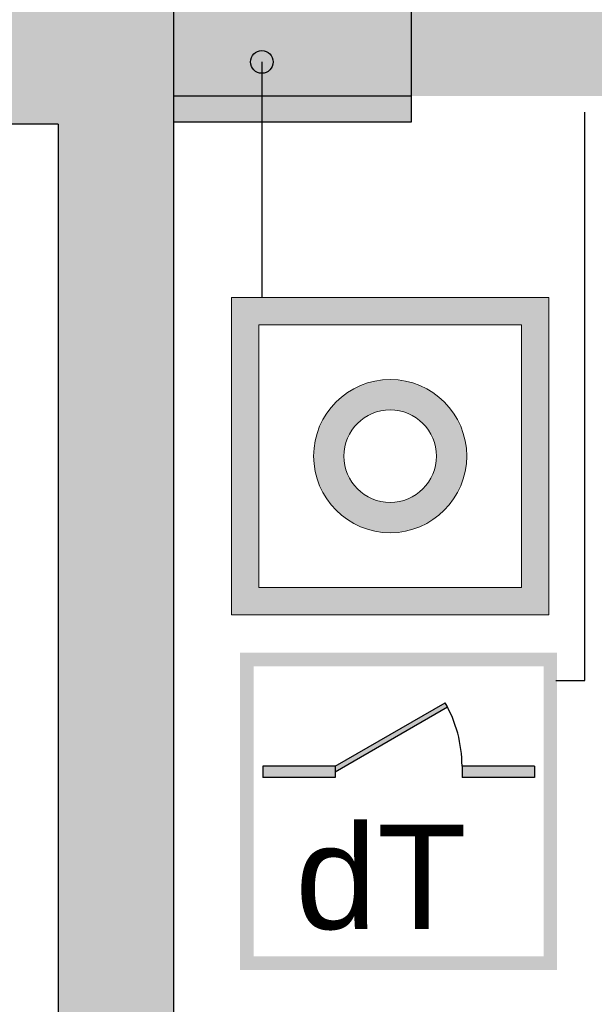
# Model space of a CAD drawing. Header units: metres. Extents: x -10.5 to 20.8, y -9 to 19.2.
# Tile 13 of 19: x -0.5 to 2.1, y -2.1 to 2.3. Entities that reach past the tile are written whole.
import ezdxf

# ---------------------------------------------------------------- set-up
doc = ezdxf.new("R2010")
doc.units = ezdxf.units.M
for name, pattern in [('AUSGEZOGEN', [0]), ('LINIE_2', [0.36, 0.2, -0.16]), ('LINIE_9', [0.0003, 0, -0.0003])]:
    doc.linetypes.add(name, pattern=pattern)
for name, color, linetype, lineweight in [('XR$1$STANDARD', 7, 'Continuous', 25), ('XR$2$STANDARD', 7, 'Continuous', 25), ('XR$3$STANDARD', 7, 'Continuous', 25)]:
    doc.layers.add(name, color=color, linetype=linetype, lineweight=lineweight)
doc.styles.add('ARIAL', font='ARIAL.TTF')

msp = doc.modelspace()

# ---------------------------------------------------------------- hatches: boundary and pattern name
at = {"layer": 'XR$2$STANDARD', "linetype": 'LINIE_9', "lineweight": 25, "true_color": 0xc4ffc4}
msp.add_hatch(color=254, dxfattribs=at).paths.add_polyline_path([(4.3065, 1.9341), (4.3065, 4.8586), (3.2564, 4.8586), (3.2564, 4.9736), (1.2465, 4.9736), (1.2465, 4.8586), (0.1965, 4.8586), (0.1965, 1.9341)])
at = {"layer": 'XR$2$STANDARD', "linetype": 'LINIE_2', "lineweight": 25}
msp.add_hatch(color=0, dxfattribs=at).paths.add_polyline_path([(-0.3135, 2.3186), (-7.8012, 2.3186), (-7.8012, 1.8086), (-0.3135, 1.8086), (-0.3135, -3.7053), (0.1965, -3.7053), (0.1965, 2.4436), (-0.3135, 2.4436)])
at = {"layer": 'XR$2$STANDARD', "linetype": 'AUSGEZOGEN', "lineweight": 25}
for points in [[(0.6363, 2.0835), (0.6363, 2.0843), (0.6363, 2.0852), (0.6363, 2.0861), (0.6362, 2.087), (0.6361, 2.0878), (0.6361, 2.0887), (0.636, 2.0896), (0.6358, 2.0904), (0.6357, 2.0913), (0.6356, 2.0922), (0.6354, 2.093), (0.6352, 2.0939), (0.6351, 2.0947), (0.6349, 2.0956), (0.6346, 2.0964), (0.6344, 2.0973), (0.6342, 2.0981), (0.6339, 2.0989), (0.6336, 2.0998), (0.6333, 2.1006), (0.633, 2.1014), (0.6327, 2.1022), (0.6324, 2.103), (0.632, 2.1038), (0.6317, 2.1046), (0.6313, 2.1054), (0.6309, 2.1062), (0.6305, 2.1069), (0.6301, 2.1077), (0.6296, 2.1085), (0.6292, 2.1092), (0.6287, 2.11), (0.6283, 2.1107), (0.6278, 2.1114), (0.6273, 2.1122), (0.6268, 2.1129), (0.6263, 2.1136), (0.6257, 2.1143), (0.6252, 2.1149), (0.6246, 2.1156), (0.6241, 2.1163), (0.6235, 2.1169), (0.6229, 2.1176), (0.6223, 2.1182), (0.6217, 2.1188), (0.6211, 2.1194), (0.6204, 2.12), (0.6198, 2.1206), (0.6191, 2.1212), (0.6185, 2.1218), (0.6178, 2.1223), (0.6171, 2.1229), (0.6164, 2.1234), (0.6157, 2.1239), (0.615, 2.1244), (0.6143, 2.1249), (0.6136, 2.1254), (0.6128, 2.1259), (0.6121, 2.1263), (0.6113, 2.1268), (0.6106, 2.1272), (0.6098, 2.1276), (0.609, 2.128), (0.6083, 2.1284), (0.6075, 2.1288), (0.6067, 2.1292), (0.6059, 2.1295), (0.6051, 2.1298), (0.6043, 2.1302), (0.6034, 2.1305), (0.6026, 2.1307), (0.6018, 2.131), (0.601, 2.1313), (0.6001, 2.1315), (0.5993, 2.1318), (0.5984, 2.132), (0.5976, 2.1322), (0.5967, 2.1324), (0.5959, 2.1326), (0.595, 2.1327), (0.5942, 2.1329), (0.5933, 2.133), (0.5924, 2.1331), (0.5916, 2.1332), (0.5907, 2.1333), (0.5898, 2.1334), (0.589, 2.1334), (0.5881, 2.1334), (0.5872, 2.1335), (0.5863, 2.1335), (0.5855, 2.1335), (0.5846, 2.1334), (0.5837, 2.1334), (0.5828, 2.1334), (0.582, 2.1333), (0.5811, 2.1332), (0.5802, 2.1331), (0.5794, 2.133), (0.5785, 2.1329), (0.5777, 2.1327), (0.5768, 2.1326), (0.5759, 2.1324), (0.5751, 2.1322), (0.5742, 2.132), (0.5734, 2.1318), (0.5726, 2.1315), (0.5717, 2.1313), (0.5709, 2.131), (0.5701, 2.1307), (0.5692, 2.1305), (0.5684, 2.1302), (0.5676, 2.1298), (0.5668, 2.1295), (0.566, 2.1292), (0.5652, 2.1288), (0.5644, 2.1284), (0.5636, 2.128), (0.5629, 2.1276), (0.5621, 2.1272), (0.5613, 2.1268), (0.5606, 2.1263), (0.5598, 2.1259), (0.5591, 2.1254), (0.5584, 2.1249), (0.5577, 2.1244), (0.5569, 2.1239), (0.5562, 2.1234), (0.5556, 2.1229), (0.5549, 2.1223), (0.5542, 2.1218), (0.5535, 2.1212), (0.5529, 2.1206), (0.5522, 2.12), (0.5516, 2.1194), (0.551, 2.1188), (0.5504, 2.1182), (0.5498, 2.1176), (0.5492, 2.1169), (0.5486, 2.1163), (0.548, 2.1156), (0.5475, 2.1149), (0.5469, 2.1143), (0.5464, 2.1136), (0.5459, 2.1129), (0.5454, 2.1122), (0.5449, 2.1114), (0.5444, 2.1107), (0.5439, 2.11), (0.5435, 2.1092), (0.543, 2.1085), (0.5426, 2.1077), (0.5422, 2.1069), (0.5418, 2.1062), (0.5414, 2.1054), (0.541, 2.1046), (0.5407, 2.1038), (0.5403, 2.103), (0.54, 2.1022), (0.5397, 2.1014), (0.5394, 2.1006), (0.5391, 2.0998), (0.5388, 2.0989), (0.5385, 2.0981), (0.5383, 2.0973), (0.538, 2.0964), (0.5378, 2.0956), (0.5376, 2.0947), (0.5374, 2.0939), (0.5373, 2.093), (0.5371, 2.0922), (0.537, 2.0913), (0.5368, 2.0904), (0.5367, 2.0896), (0.5366, 2.0887), (0.5365, 2.0878), (0.5365, 2.087), (0.5364, 2.0861), (0.5364, 2.0852), (0.5363, 2.0843), (0.5363, 2.0835), (0.5363, 2.0826), (0.5364, 2.0817), (0.5364, 2.0809), (0.5365, 2.08), (0.5365, 2.0791), (0.5366, 2.0782), (0.5367, 2.0774), (0.5368, 2.0765), (0.537, 2.0757), (0.5371, 2.0748), (0.5373, 2.0739), (0.5374, 2.0731), (0.5376, 2.0722), (0.5378, 2.0714), (0.538, 2.0705), (0.5383, 2.0697), (0.5385, 2.0689), (0.5388, 2.068), (0.5391, 2.0672), (0.5394, 2.0664), (0.5397, 2.0656), (0.54, 2.0647), (0.5403, 2.0639), (0.5407, 2.0631), (0.541, 2.0623), (0.5414, 2.0616), (0.5418, 2.0608), (0.5422, 2.06), (0.5426, 2.0592), (0.543, 2.0585), (0.5435, 2.0577), (0.5439, 2.057), (0.5444, 2.0562), (0.5449, 2.0555), (0.5454, 2.0548), (0.5459, 2.0541), (0.5464, 2.0534), (0.5469, 2.0527), (0.5475, 2.052), (0.548, 2.0513), (0.5486, 2.0507), (0.5492, 2.05), (0.5498, 2.0494), (0.5504, 2.0487), (0.551, 2.0481), (0.5516, 2.0475), (0.5522, 2.0469), (0.5529, 2.0463), (0.5535, 2.0457), (0.5542, 2.0452), (0.5549, 2.0446), (0.5556, 2.0441), (0.5562, 2.0435), (0.5569, 2.043), (0.5577, 2.0425), (0.5584, 2.042), (0.5591, 2.0415), (0.5598, 2.0411), (0.5606, 2.0406), (0.5613, 2.0402), (0.5621, 2.0397), (0.5629, 2.0393), (0.5636, 2.0389), (0.5644, 2.0385), (0.5652, 2.0382), (0.566, 2.0378), (0.5668, 2.0374), (0.5676, 2.0371), (0.5684, 2.0368), (0.5692, 2.0365), (0.5701, 2.0362), (0.5709, 2.0359), (0.5717, 2.0357), (0.5726, 2.0354), (0.5734, 2.0352), (0.5742, 2.035), (0.5751, 2.0348), (0.5759, 2.0346), (0.5768, 2.0344), (0.5777, 2.0342), (0.5785, 2.0341), (0.5794, 2.034), (0.5802, 2.0338), (0.5811, 2.0337), (0.582, 2.0337), (0.5828, 2.0336), (0.5837, 2.0335), (0.5846, 2.0335), (0.5855, 2.0335), (0.5863, 2.0335), (0.5872, 2.0335), (0.5881, 2.0335), (0.589, 2.0335), (0.5898, 2.0336), (0.5907, 2.0337), (0.5916, 2.0337), (0.5924, 2.0338), (0.5933, 2.034), (0.5942, 2.0341), (0.595, 2.0342), (0.5959, 2.0344), (0.5967, 2.0346), (0.5976, 2.0348), (0.5984, 2.035), (0.5993, 2.0352), (0.6001, 2.0354), (0.601, 2.0357), (0.6018, 2.0359), (0.6026, 2.0362), (0.6034, 2.0365), (0.6043, 2.0368), (0.6051, 2.0371), (0.6059, 2.0374), (0.6067, 2.0378), (0.6075, 2.0382), (0.6083, 2.0385), (0.609, 2.0389), (0.6098, 2.0393), (0.6106, 2.0397), (0.6113, 2.0402), (0.6121, 2.0406), (0.6128, 2.0411), (0.6136, 2.0415), (0.6143, 2.042), (0.615, 2.0425), (0.6157, 2.043), (0.6164, 2.0435), (0.6171, 2.0441), (0.6178, 2.0446), (0.6185, 2.0452), (0.6191, 2.0457), (0.6198, 2.0463), (0.6204, 2.0469), (0.6211, 2.0475), (0.6217, 2.0481), (0.6223, 2.0487), (0.6229, 2.0494), (0.6235, 2.05), (0.6241, 2.0507), (0.6246, 2.0513), (0.6252, 2.052), (0.6257, 2.0527), (0.6263, 2.0534), (0.6268, 2.0541), (0.6273, 2.0548), (0.6278, 2.0555), (0.6283, 2.0562), (0.6287, 2.057), (0.6292, 2.0577), (0.6296, 2.0585), (0.6301, 2.0592), (0.6305, 2.06), (0.6309, 2.0608), (0.6313, 2.0616), (0.6317, 2.0623), (0.632, 2.0631), (0.6324, 2.0639), (0.6327, 2.0647), (0.633, 2.0656), (0.6333, 2.0664), (0.6336, 2.0672), (0.6339, 2.068), (0.6342, 2.0689), (0.6344, 2.0697), (0.6346, 2.0705), (0.6349, 2.0714), (0.6351, 2.0722), (0.6352, 2.0731), (0.6354, 2.0739), (0.6356, 2.0748), (0.6357, 2.0757), (0.6358, 2.0765), (0.636, 2.0774), (0.6361, 2.0782), (0.6361, 2.0791), (0.6362, 2.08), (0.6363, 2.0809), (0.6363, 2.0817), (0.6363, 2.0826)], [(0.1965, 1.8191), (1.2465, 1.8191), (1.2465, 1.9341), (0.1965, 1.9341)]]:
    msp.add_hatch(color=0, dxfattribs=at).paths.add_polyline_path(points)
at = {"layer": 'XR$3$STANDARD', "linetype": 'AUSGEZOGEN', "lineweight": 13}
h = msp.add_hatch(color=5, dxfattribs=at)
h.paths.add_polyline_path([(1.8527, 1.0443), (0.4527, 1.0443), (0.4527, -0.3557), (1.8527, -0.3557)])
h.paths.add_polyline_path([(1.7327, -0.2357), (0.5727, -0.2357), (0.5727, 0.9243), (1.7327, 0.9243)], flags=16)
h = msp.add_hatch(color=5, dxfattribs=at)
h.paths.add_polyline_path([(1.4908, 0.3443), (1.4907, 0.3502), (1.4906, 0.3561), (1.4903, 0.362), (1.4899, 0.3679), (1.4895, 0.3737), (1.4889, 0.3796), (1.4882, 0.3855), (1.4875, 0.3913), (1.4866, 0.3972), (1.4856, 0.403), (1.4846, 0.4088), (1.4834, 0.4146), (1.4821, 0.4203), (1.4807, 0.4261), (1.4792, 0.4318), (1.4777, 0.4375), (1.476, 0.4431), (1.4742, 0.4487), (1.4723, 0.4543), (1.4704, 0.4599), (1.4683, 0.4654), (1.4662, 0.4709), (1.4639, 0.4764), (1.4615, 0.4818), (1.4591, 0.4871), (1.4566, 0.4925), (1.4539, 0.4977), (1.4512, 0.503), (1.4484, 0.5082), (1.4455, 0.5133), (1.4425, 0.5184), (1.4394, 0.5234), (1.4362, 0.5284), (1.433, 0.5333), (1.4296, 0.5382), (1.4262, 0.543), (1.4227, 0.5477), (1.4191, 0.5524), (1.4154, 0.557), (1.4117, 0.5616), (1.4079, 0.5661), (1.4039, 0.5705), (1.4, 0.5748), (1.3959, 0.5791), (1.3918, 0.5833), (1.3876, 0.5874), (1.3833, 0.5915), (1.3789, 0.5955), (1.3745, 0.5994), (1.37, 0.6032), (1.3655, 0.607), (1.3608, 0.6107), (1.3562, 0.6142), (1.3514, 0.6178), (1.3466, 0.6212), (1.3418, 0.6245), (1.3368, 0.6278), (1.3319, 0.6309), (1.3268, 0.634), (1.3218, 0.637), (1.3166, 0.6399), (1.3114, 0.6427), (1.3062, 0.6455), (1.3009, 0.6481), (1.2956, 0.6506), (1.2902, 0.6531), (1.2848, 0.6554), (1.2794, 0.6577), (1.2739, 0.6599), (1.2684, 0.6619), (1.2628, 0.6639), (1.2572, 0.6658), (1.2516, 0.6675), (1.2459, 0.6692), (1.2402, 0.6708), (1.2345, 0.6723), (1.2288, 0.6736), (1.223, 0.6749), (1.2172, 0.6761), (1.2114, 0.6772), (1.2056, 0.6781), (1.1998, 0.679), (1.1939, 0.6798), (1.1881, 0.6805), (1.1822, 0.681), (1.1763, 0.6815), (1.1704, 0.6818), (1.1645, 0.6821), (1.1586, 0.6823), (1.1527, 0.6823), (1.1468, 0.6823), (1.1409, 0.6821), (1.1351, 0.6818), (1.1292, 0.6815), (1.1233, 0.681), (1.1174, 0.6805), (1.1115, 0.6798), (1.1057, 0.679), (1.0999, 0.6781), (1.094, 0.6772), (1.0882, 0.6761), (1.0825, 0.6749), (1.0767, 0.6736), (1.071, 0.6723), (1.0653, 0.6708), (1.0596, 0.6692), (1.0539, 0.6675), (1.0483, 0.6658), (1.0427, 0.6639), (1.0371, 0.6619), (1.0316, 0.6599), (1.0261, 0.6577), (1.0207, 0.6554), (1.0153, 0.6531), (1.0099, 0.6506), (1.0046, 0.6481), (0.9993, 0.6455), (0.9941, 0.6427), (0.9889, 0.6399), (0.9837, 0.637), (0.9787, 0.634), (0.9736, 0.6309), (0.9686, 0.6278), (0.9637, 0.6245), (0.9589, 0.6212), (0.9541, 0.6178), (0.9493, 0.6142), (0.9446, 0.6107), (0.94, 0.607), (0.9355, 0.6032), (0.931, 0.5994), (0.9266, 0.5955), (0.9222, 0.5915), (0.9179, 0.5874), (0.9137, 0.5833), (0.9096, 0.5791), (0.9055, 0.5748), (0.9015, 0.5705), (0.8976, 0.5661), (0.8938, 0.5616), (0.8901, 0.557), (0.8864, 0.5524), (0.8828, 0.5477), (0.8793, 0.543), (0.8759, 0.5382), (0.8725, 0.5333), (0.8693, 0.5284), (0.8661, 0.5234), (0.863, 0.5184), (0.86, 0.5133), (0.8571, 0.5082), (0.8543, 0.503), (0.8516, 0.4977), (0.8489, 0.4925), (0.8464, 0.4871), (0.8439, 0.4818), (0.8416, 0.4764), (0.8393, 0.4709), (0.8372, 0.4654), (0.8351, 0.4599), (0.8331, 0.4543), (0.8313, 0.4487), (0.8295, 0.4431), (0.8278, 0.4375), (0.8262, 0.4318), (0.8248, 0.4261), (0.8234, 0.4203), (0.8221, 0.4146), (0.8209, 0.4088), (0.8199, 0.403), (0.8189, 0.3972), (0.818, 0.3913), (0.8172, 0.3855), (0.8166, 0.3796), (0.816, 0.3737), (0.8155, 0.3679), (0.8152, 0.362), (0.8149, 0.3561), (0.8148, 0.3502), (0.8147, 0.3443), (0.8148, 0.3384), (0.8149, 0.3325), (0.8152, 0.3266), (0.8155, 0.3207), (0.816, 0.3148), (0.8166, 0.309), (0.8172, 0.3031), (0.818, 0.2972), (0.8189, 0.2914), (0.8199, 0.2856), (0.8209, 0.2798), (0.8221, 0.274), (0.8234, 0.2683), (0.8248, 0.2625), (0.8262, 0.2568), (0.8278, 0.2511), (0.8295, 0.2455), (0.8313, 0.2398), (0.8331, 0.2342), (0.8351, 0.2287), (0.8372, 0.2232), (0.8393, 0.2177), (0.8416, 0.2122), (0.8439, 0.2068), (0.8464, 0.2014), (0.8489, 0.1961), (0.8516, 0.1908), (0.8543, 0.1856), (0.8571, 0.1804), (0.86, 0.1753), (0.863, 0.1702), (0.8661, 0.1652), (0.8693, 0.1602), (0.8725, 0.1553), (0.8759, 0.1504), (0.8793, 0.1456), (0.8828, 0.1409), (0.8864, 0.1362), (0.8901, 0.1316), (0.8938, 0.127), (0.8976, 0.1225), (0.9015, 0.1181), (0.9055, 0.1138), (0.9096, 0.1095), (0.9137, 0.1053), (0.9179, 0.1011), (0.9222, 0.0971), (0.9266, 0.0931), (0.931, 0.0892), (0.9355, 0.0854), (0.94, 0.0816), (0.9446, 0.0779), (0.9493, 0.0743), (0.9541, 0.0708), (0.9589, 0.0674), (0.9637, 0.0641), (0.9686, 0.0608), (0.9736, 0.0576), (0.9787, 0.0545), (0.9837, 0.0516), (0.9889, 0.0486), (0.9941, 0.0458), (0.9993, 0.0431), (1.0046, 0.0405), (1.0099, 0.0379), (1.0153, 0.0355), (1.0207, 0.0331), (1.0261, 0.0309), (1.0316, 0.0287), (1.0371, 0.0267), (1.0427, 0.0247), (1.0483, 0.0228), (1.0539, 0.021), (1.0596, 0.0194), (1.0653, 0.0178), (1.071, 0.0163), (1.0767, 0.0149), (1.0825, 0.0137), (1.0882, 0.0125), (1.094, 0.0114), (1.0999, 0.0104), (1.1057, 0.0096), (1.1115, 0.0088), (1.1174, 0.0081), (1.1233, 0.0076), (1.1292, 0.0071), (1.1351, 0.0067), (1.1409, 0.0065), (1.1468, 0.0063), (1.1527, 0.0063), (1.1586, 0.0063), (1.1645, 0.0065), (1.1704, 0.0067), (1.1763, 0.0071), (1.1822, 0.0076), (1.1881, 0.0081), (1.1939, 0.0088), (1.1998, 0.0096), (1.2056, 0.0104), (1.2114, 0.0114), (1.2172, 0.0125), (1.223, 0.0137), (1.2288, 0.0149), (1.2345, 0.0163), (1.2402, 0.0178), (1.2459, 0.0194), (1.2516, 0.021), (1.2572, 0.0228), (1.2628, 0.0247), (1.2684, 0.0267), (1.2739, 0.0287), (1.2794, 0.0309), (1.2848, 0.0331), (1.2902, 0.0355), (1.2956, 0.0379), (1.3009, 0.0405), (1.3062, 0.0431), (1.3114, 0.0458), (1.3166, 0.0486), (1.3218, 0.0516), (1.3268, 0.0545), (1.3319, 0.0576), (1.3368, 0.0608), (1.3418, 0.0641), (1.3466, 0.0674), (1.3514, 0.0708), (1.3562, 0.0743), (1.3608, 0.0779), (1.3655, 0.0816), (1.37, 0.0854), (1.3745, 0.0892), (1.3789, 0.0931), (1.3833, 0.0971), (1.3876, 0.1011), (1.3918, 0.1053), (1.3959, 0.1095), (1.4, 0.1138), (1.4039, 0.1181), (1.4079, 0.1225), (1.4117, 0.127), (1.4154, 0.1316), (1.4191, 0.1362), (1.4227, 0.1409), (1.4262, 0.1456), (1.4296, 0.1504), (1.433, 0.1553), (1.4362, 0.1602), (1.4394, 0.1652), (1.4425, 0.1702), (1.4455, 0.1753), (1.4484, 0.1804), (1.4512, 0.1856), (1.4539, 0.1908), (1.4566, 0.1961), (1.4591, 0.2014), (1.4615, 0.2068), (1.4639, 0.2122), (1.4662, 0.2177), (1.4683, 0.2232), (1.4704, 0.2287), (1.4723, 0.2342), (1.4742, 0.2398), (1.476, 0.2455), (1.4777, 0.2511), (1.4792, 0.2568), (1.4807, 0.2625), (1.4821, 0.2683), (1.4834, 0.274), (1.4846, 0.2798), (1.4856, 0.2856), (1.4866, 0.2914), (1.4875, 0.2972), (1.4882, 0.3031), (1.4889, 0.309), (1.4895, 0.3148), (1.4899, 0.3207), (1.4903, 0.3266), (1.4906, 0.3325), (1.4907, 0.3384)])
h.paths.add_polyline_path([(1.3573, 0.3479), (1.3574, 0.3443), (1.3573, 0.3407), (1.3572, 0.3371), (1.3571, 0.3336), (1.3569, 0.33), (1.3566, 0.3265), (1.3562, 0.3229), (1.3558, 0.3194), (1.3554, 0.3158), (1.3548, 0.3123), (1.3543, 0.3088), (1.3536, 0.3052), (1.3529, 0.3017), (1.3521, 0.2983), (1.3513, 0.2948), (1.3504, 0.2913), (1.3494, 0.2879), (1.3484, 0.2845), (1.3473, 0.2811), (1.3462, 0.2777), (1.345, 0.2743), (1.3438, 0.271), (1.3425, 0.2676), (1.3411, 0.2643), (1.3397, 0.2611), (1.3382, 0.2578), (1.3367, 0.2546), (1.3351, 0.2514), (1.3334, 0.2482), (1.3317, 0.2451), (1.3299, 0.242), (1.3281, 0.2389), (1.3263, 0.2359), (1.3244, 0.2328), (1.3224, 0.2299), (1.3204, 0.2269), (1.3183, 0.224), (1.3162, 0.2211), (1.314, 0.2183), (1.3118, 0.2155), (1.3095, 0.2128), (1.3072, 0.21), (1.3048, 0.2074), (1.3024, 0.2047), (1.2999, 0.2021), (1.2974, 0.1996), (1.2949, 0.1971), (1.2923, 0.1946), (1.2897, 0.1922), (1.287, 0.1899), (1.2843, 0.1875), (1.2815, 0.1853), (1.2787, 0.183), (1.2759, 0.1809), (1.273, 0.1787), (1.2701, 0.1767), (1.2672, 0.1747), (1.2642, 0.1727), (1.2612, 0.1708), (1.2581, 0.1689), (1.2551, 0.1671), (1.2519, 0.1653), (1.2488, 0.1636), (1.2456, 0.162), (1.2424, 0.1604), (1.2392, 0.1588), (1.236, 0.1574), (1.2327, 0.1559), (1.2294, 0.1546), (1.2261, 0.1533), (1.2227, 0.152), (1.2194, 0.1508), (1.216, 0.1497), (1.2126, 0.1486), (1.2091, 0.1476), (1.2057, 0.1466), (1.2022, 0.1457), (1.1988, 0.1449), (1.1953, 0.1441), (1.1918, 0.1434), (1.1883, 0.1428), (1.1848, 0.1422), (1.1812, 0.1417), (1.1777, 0.1412), (1.1741, 0.1408), (1.1706, 0.1404), (1.167, 0.1402), (1.1635, 0.1399), (1.1599, 0.1398), (1.1563, 0.1397), (1.1527, 0.1397), (1.1492, 0.1397), (1.1456, 0.1398), (1.142, 0.1399), (1.1385, 0.1402), (1.1349, 0.1404), (1.1314, 0.1408), (1.1278, 0.1412), (1.1243, 0.1417), (1.1207, 0.1422), (1.1172, 0.1428), (1.1137, 0.1434), (1.1102, 0.1441), (1.1067, 0.1449), (1.1032, 0.1457), (1.0998, 0.1466), (1.0963, 0.1476), (1.0929, 0.1486), (1.0895, 0.1497), (1.0861, 0.1508), (1.0828, 0.152), (1.0794, 0.1533), (1.0761, 0.1546), (1.0728, 0.1559), (1.0695, 0.1574), (1.0663, 0.1588), (1.063, 0.1604), (1.0598, 0.162), (1.0567, 0.1636), (1.0535, 0.1653), (1.0504, 0.1671), (1.0474, 0.1689), (1.0443, 0.1708), (1.0413, 0.1727), (1.0383, 0.1747), (1.0354, 0.1767), (1.0325, 0.1787), (1.0296, 0.1809), (1.0268, 0.183), (1.024, 0.1853), (1.0212, 0.1875), (1.0185, 0.1899), (1.0158, 0.1922), (1.0132, 0.1946), (1.0106, 0.1971), (1.0081, 0.1996), (1.0056, 0.2021), (1.0031, 0.2047), (1.0007, 0.2074), (0.9983, 0.21), (0.996, 0.2128), (0.9937, 0.2155), (0.9915, 0.2183), (0.9893, 0.2211), (0.9872, 0.224), (0.9851, 0.2269), (0.9831, 0.2299), (0.9811, 0.2328), (0.9792, 0.2359), (0.9774, 0.2389), (0.9755, 0.242), (0.9738, 0.2451), (0.9721, 0.2482), (0.9704, 0.2514), (0.9688, 0.2546), (0.9673, 0.2578), (0.9658, 0.2611), (0.9644, 0.2643), (0.963, 0.2676), (0.9617, 0.271), (0.9605, 0.2743), (0.9593, 0.2777), (0.9581, 0.2811), (0.9571, 0.2845), (0.9561, 0.2879), (0.9551, 0.2913), (0.9542, 0.2948), (0.9534, 0.2983), (0.9526, 0.3017), (0.9519, 0.3052), (0.9512, 0.3088), (0.9506, 0.3123), (0.9501, 0.3158), (0.9496, 0.3194), (0.9492, 0.3229), (0.9489, 0.3265), (0.9486, 0.33), (0.9484, 0.3336), (0.9482, 0.3371), (0.9482, 0.3407), (0.9481, 0.3443), (0.9482, 0.3479), (0.9482, 0.3514), (0.9484, 0.355), (0.9486, 0.3586), (0.9489, 0.3621), (0.9492, 0.3657), (0.9496, 0.3692), (0.9501, 0.3728), (0.9506, 0.3763), (0.9512, 0.3798), (0.9519, 0.3833), (0.9526, 0.3868), (0.9534, 0.3903), (0.9542, 0.3938), (0.9551, 0.3972), (0.9561, 0.4007), (0.9571, 0.4041), (0.9581, 0.4075), (0.9593, 0.4109), (0.9605, 0.4143), (0.9617, 0.4176), (0.963, 0.4209), (0.9644, 0.4242), (0.9658, 0.4275), (0.9673, 0.4308), (0.9688, 0.434), (0.9704, 0.4372), (0.9721, 0.4404), (0.9738, 0.4435), (0.9755, 0.4466), (0.9774, 0.4497), (0.9792, 0.4527), (0.9811, 0.4557), (0.9831, 0.4587), (0.9851, 0.4617), (0.9872, 0.4646), (0.9893, 0.4674), (0.9915, 0.4703), (0.9937, 0.4731), (0.996, 0.4758), (0.9983, 0.4785), (1.0007, 0.4812), (1.0031, 0.4838), (1.0056, 0.4864), (1.0081, 0.489), (1.0106, 0.4915), (1.0132, 0.4939), (1.0158, 0.4964), (1.0185, 0.4987), (1.0212, 0.501), (1.024, 0.5033), (1.0268, 0.5055), (1.0296, 0.5077), (1.0325, 0.5098), (1.0354, 0.5119), (1.0383, 0.5139), (1.0413, 0.5159), (1.0443, 0.5178), (1.0474, 0.5197), (1.0504, 0.5215), (1.0535, 0.5233), (1.0567, 0.525), (1.0598, 0.5266), (1.063, 0.5282), (1.0663, 0.5297), (1.0695, 0.5312), (1.0728, 0.5326), (1.0761, 0.534), (1.0794, 0.5353), (1.0828, 0.5366), (1.0861, 0.5378), (1.0895, 0.5389), (1.0929, 0.54), (1.0963, 0.541), (1.0998, 0.5419), (1.1032, 0.5428), (1.1067, 0.5437), (1.1102, 0.5444), (1.1137, 0.5451), (1.1172, 0.5458), (1.1207, 0.5464), (1.1243, 0.5469), (1.1278, 0.5474), (1.1314, 0.5478), (1.1349, 0.5481), (1.1385, 0.5484), (1.142, 0.5486), (1.1456, 0.5488), (1.1492, 0.5489), (1.1527, 0.5489), (1.1563, 0.5489), (1.1599, 0.5488), (1.1635, 0.5486), (1.167, 0.5484), (1.1706, 0.5481), (1.1741, 0.5478), (1.1777, 0.5474), (1.1812, 0.5469), (1.1848, 0.5464), (1.1883, 0.5458), (1.1918, 0.5451), (1.1953, 0.5444), (1.1988, 0.5437), (1.2022, 0.5428), (1.2057, 0.5419), (1.2091, 0.541), (1.2126, 0.54), (1.216, 0.5389), (1.2194, 0.5378), (1.2227, 0.5366), (1.2261, 0.5353), (1.2294, 0.534), (1.2327, 0.5326), (1.236, 0.5312), (1.2392, 0.5297), (1.2424, 0.5282), (1.2456, 0.5266), (1.2488, 0.525), (1.2519, 0.5233), (1.2551, 0.5215), (1.2581, 0.5197), (1.2612, 0.5178), (1.2642, 0.5159), (1.2672, 0.5139), (1.2701, 0.5119), (1.273, 0.5098), (1.2759, 0.5077), (1.2787, 0.5055), (1.2815, 0.5033), (1.2843, 0.501), (1.287, 0.4987), (1.2897, 0.4964), (1.2923, 0.4939), (1.2949, 0.4915), (1.2974, 0.489), (1.2999, 0.4864), (1.3024, 0.4838), (1.3048, 0.4812), (1.3072, 0.4785), (1.3095, 0.4758), (1.3118, 0.4731), (1.314, 0.4703), (1.3162, 0.4674), (1.3183, 0.4646), (1.3204, 0.4617), (1.3224, 0.4587), (1.3244, 0.4557), (1.3263, 0.4527), (1.3281, 0.4497), (1.3299, 0.4466), (1.3317, 0.4435), (1.3334, 0.4404), (1.3351, 0.4372), (1.3367, 0.434), (1.3382, 0.4308), (1.3397, 0.4275), (1.3411, 0.4242), (1.3425, 0.4209), (1.3438, 0.4176), (1.345, 0.4143), (1.3462, 0.4109), (1.3473, 0.4075), (1.3484, 0.4041), (1.3494, 0.4007), (1.3504, 0.3972), (1.3513, 0.3938), (1.3521, 0.3903), (1.3529, 0.3868), (1.3536, 0.3833), (1.3543, 0.3798), (1.3548, 0.3763), (1.3554, 0.3728), (1.3558, 0.3692), (1.3562, 0.3657), (1.3566, 0.3621), (1.3569, 0.3586), (1.3571, 0.355), (1.3572, 0.3514)], flags=16)
at = {"layer": 'XR$3$STANDARD', "linetype": 'AUSGEZOGEN', "lineweight": 140}
h = msp.add_hatch(color=0, dxfattribs=at)
h.paths.add_polyline_path([(1.8899, -0.5235), (0.4899, -0.5235), (0.4899, -1.9235), (1.8899, -1.9235)])
h.paths.add_polyline_path([(0.5499, -0.5835), (1.8299, -0.5835), (1.8299, -1.8635), (0.5499, -1.8635)], flags=16)
for points in [[(0.9099, -1.0235), (0.9099, -1.0488), (1.4058, -0.7625), (1.3949, -0.7435)], [(0.9099, -1.0735), (0.9099, -1.0235), (0.5899, -1.0235), (0.5899, -1.0735)], [(1.7899, -1.0735), (1.7899, -1.0235), (1.4699, -1.0235), (1.4699, -1.0735)]]:
    msp.add_hatch(color=0, dxfattribs=at).paths.add_polyline_path(points)

# ---------------------------------------------------------------- linework, layer by layer
at = {"layer": 'XR$1$STANDARD', "color": 0, "linetype": 'AUSGEZOGEN', "lineweight": 25}
for p, q in [((0.1965, 2.4436), (0.1965, -3.7053)), ((-0.3135, 1.8086), (-7.8012, 1.8086)), ((-0.3135, 1.8086), (-0.3135, -3.7053))]:
    msp.add_line(p, q, dxfattribs=at)
at = {"layer": 'XR$2$STANDARD', "color": 0, "linetype": 'AUSGEZOGEN', "lineweight": 25}
for p, q in [((0.5863, 2.0835), (0.5863, 1.0443)), ((0.1965, 1.9341), (1.2465, 1.9341)), ((0.1965, 1.8191), (1.2465, 1.8191))]:
    msp.add_line(p, q, dxfattribs=at)
at = {"layer": 'XR$2$STANDARD', "color": 1, "linetype": 'AUSGEZOGEN', "lineweight": 25}
msp.add_circle((0.5863, 2.0835), 0.05, dxfattribs=at)
at = {"layer": 'XR$2$STANDARD', "color": 0, "linetype": 'AUSGEZOGEN', "lineweight": 25}
msp.add_arc((1.2465, 1.9341), 1.005, 0, 90.0236, dxfattribs=at)
at = {"layer": 'XR$3$STANDARD', "color": 1, "linetype": 'AUSGEZOGEN', "lineweight": 25}
for p, q in [((1.2465, 1.8191), (1.2465, 2.9391)), ((0.9099, -1.0235), (1.3949, -0.7435)), ((0.9099, -1.0488), (1.4058, -0.7625)), ((0.9099, -1.0235), (0.5899, -1.0235)), ((0.5899, -1.0235), (0.5899, -1.0735)), ((0.9099, -1.0235), (0.9099, -1.0735)), ((1.7899, -1.0235), (1.4699, -1.0235)), ((1.4699, -1.0235), (1.4699, -1.0735)), ((1.7899, -1.0235), (1.7899, -1.0735)), ((0.9099, -1.0735), (0.5899, -1.0735)), ((1.7899, -1.0735), (1.4699, -1.0735))]:
    msp.add_line(p, q, dxfattribs=at)
at = {"layer": 'XR$3$STANDARD', "color": 0, "linetype": 'AUSGEZOGEN', "lineweight": 25}
for p, q in [((2.0117, -0.6455), (2.0117, 1.8624)), ((1.8844, -0.6455), (2.0117, -0.6455))]:
    msp.add_line(p, q, dxfattribs=at)
at = {"layer": 'XR$3$STANDARD', "color": 3, "linetype": 'AUSGEZOGEN', "lineweight": 13}
for p, q in [((1.8527, 1.0443), (0.4527, 1.0443)), ((0.4527, 1.0443), (0.4527, -0.3557)), ((1.8527, -0.3557), (1.8527, 1.0443)), ((0.4527, -0.3557), (1.8527, -0.3557))]:
    msp.add_line(p, q, dxfattribs=at)
at = {"layer": 'XR$3$STANDARD', "color": 1, "linetype": 'AUSGEZOGEN', "lineweight": 13}
for p, q in [((1.7327, 0.9243), (0.5727, 0.9243)), ((0.5727, 0.9243), (0.5727, -0.2357)), ((1.7327, -0.2357), (1.7327, 0.9243)), ((0.5727, -0.2357), (1.7327, -0.2357))]:
    msp.add_line(p, q, dxfattribs=at)
at = {"layer": 'XR$3$STANDARD', "color": 5, "linetype": 'AUSGEZOGEN', "lineweight": 13}
for radius in [0.338, 0.2046]:
    msp.add_circle((1.1527, 0.3443), radius, dxfattribs=at)
at = {"layer": 'XR$3$STANDARD', "color": 1, "linetype": 'AUSGEZOGEN', "lineweight": 25}
msp.add_arc((0.9099, -1.0235), 0.56, 0, 30, dxfattribs=at)

# ---------------------------------------------------------------- texts
at = {"layer": 'XR$3$STANDARD', "color": 0, "linetype": 'AUSGEZOGEN', "lineweight": 25, "insert": (0.7332, -1.749), "char_height": 0.46, "width": 0.949898, "attachment_point": 7, "style": 'ARIAL'}
msp.add_mtext('\\W1.01;dT', dxfattribs=at)

doc.saveas('drawing.dxf')
